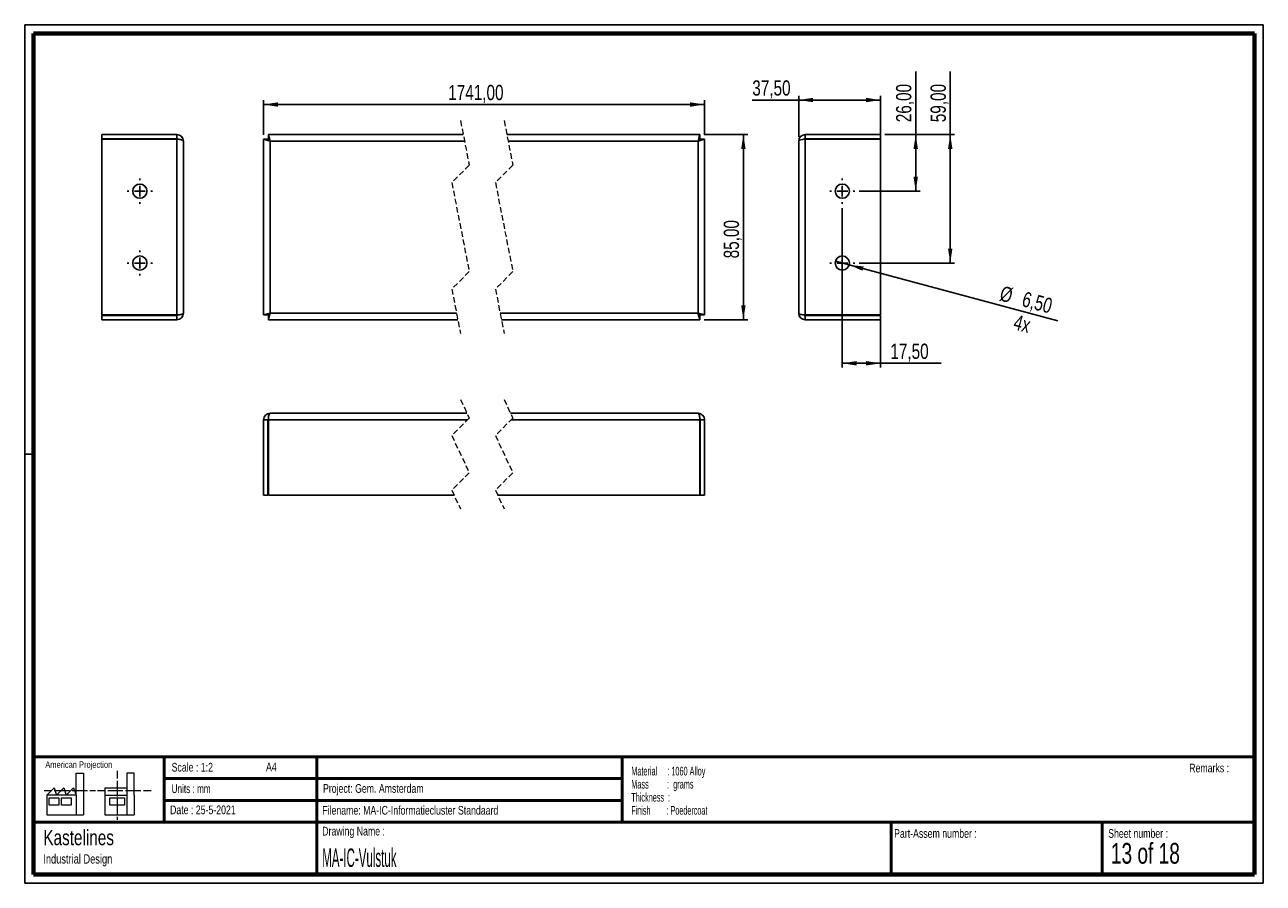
# Paper-space layout 'Vulstuk' of a CAD drawing. Header units: millimetres. Extents: x 7 to 291, y 7 to 204.
import ezdxf

# ---------------------------------------------------------------- set-up
doc = ezdxf.new("R2010")
doc.units = ezdxf.units.MM
doc.linetypes.add('HIDDEN', pattern=[1.905, 1.27, -0.635])
for name, color, linetype in [('BORDERS', 7, 'Continuous'), ('DRAWING', 7, 'Continuous'), ('TEXT_SHEET_FORMAT', 7, 'Continuous')]:
    doc.layers.add(name, color=color, linetype=linetype)
doc.styles.add('SLDTEXTSTYLE0', font='TXT', dxfattribs={"width": 0.7})
doc.styles.add('SLDTEXTSTYLE1', font='TXT', dxfattribs={"width": 0.75})
doc.styles.add('SLDTEXTSTYLE11', font='TXT', dxfattribs={"width": 0.568654})
doc.styles.add('SLDTEXTSTYLE4', font='TXT', dxfattribs={"width": 0.55})
doc.styles.add('SLDTEXTSTYLE5', font='TXT', dxfattribs={"width": 0.605})
doc.styles.add('SLDTEXTSTYLE7', font='TXT', dxfattribs={"width": 0.467045})
doc.styles.add('SLDTEXTSTYLE9', font='TXT', dxfattribs={"width": 0.6875})
doc.dimstyles.new('SLDDIMSTYLE5', dxfattribs={"dimtxt": 3.5, "dimasz": 3.302, "dimexe": 0, "dimexo": 0.0625, "dimgap": 0.875, "dimtad": 1, "dimlfac": 2, "dimrnd": 1e-09, "dimzin": 12, "dimdsep": 46, "dimtxsty": 'SLDTEXTSTYLE1', "dimsah": 1, "dimcen": 0.09, "dimadec": 0, "dimazin": 3, "dimtfac": 1, "dimtofl": 0, "dimtmove": 0, "dimatfit": 3, "dimfxl": 1, "dimfrac": 2, "dimtolj": 1, "dimtzin": 12, "dimarcsym": 0})
doc.dimstyles.new('SLDDIMSTYLE6', dxfattribs={"dimtxt": 3.5, "dimasz": 3.302, "dimexe": 0, "dimexo": 0.0625, "dimgap": 0.875, "dimtad": 1, "dimlfac": 2, "dimrnd": 1e-09, "dimzin": 12, "dimdsep": 46, "dimtxsty": 'SLDTEXTSTYLE1', "dimblk1": 'NONE', "dimsah": 1, "dimcen": 0, "dimadec": 0, "dimazin": 3, "dimtfac": 1, "dimtmove": 0, "dimatfit": 3, "dimldrblk": 'NONE', "dimfxl": 1, "dimfrac": 2, "dimtolj": 1, "dimtzin": 12, "dimarcsym": 0})

# ---------------------------------------------------------------- blocks, each defined once
blk = doc.blocks.new('SW_NOTE_0_53')
at = {"layer": 'TEXT_SHEET_FORMAT', "color": 0, "char_height": 2, "attachment_point": 1}
for s, insert, style in [('Material     : 1060 Alloy', (0, 2.58), 'SLDTEXTSTYLE5'), ('Mass         :  grams', (0, -0.42), 'SLDTEXTSTYLE4'), ('Thickness  :', (0, -3.42), 'SLDTEXTSTYLE5'), ('Finish        : Poedercoat', (0, -6.42), 'SLDTEXTSTYLE11')]:
    blk.add_mtext(s, dxfattribs=dict(at, insert=insert, style=style))
blk = doc.blocks.new('SW_NOTE_0_54')
at = {"layer": 'DRAWING', "color": 0, "attachment_point": 1, "style": 'SLDTEXTSTYLE1'}
for s, insert, char_height in [('Kastelines', (0, 4.51), 3.5), ('Industrial Design', (0, -1.09), 2.1167)]:
    blk.add_mtext(s, dxfattribs=dict(at, insert=insert, char_height=char_height))
blk = doc.blocks.new('_D_135')
at = {"layer": 'DRAWING', "color": 7}
for p, q in [((61.34, 178.51), (61.34, 186.48)), ((61.34, 185.48), (162.46, 185.48)), ((162.46, 178.51), (162.46, 186.48))]:
    blk.add_line(p, q, dxfattribs=at)
for points in [[(61.34, 185.48), (64.64, 184.97), (64.64, 185.99)], [(162.46, 185.48), (159.15, 185.99), (159.15, 184.97)]]:
    blk.add_solid(points, dxfattribs=at)
at = {"layer": 'DRAWING', "color": 7, "insert": (103.67, 189.99), "char_height": 3.5, "attachment_point": 1, "style": 'SLDTEXTSTYLE1'}
blk.add_mtext('1741,00', dxfattribs=at)
blk = doc.blocks.new('_D_136')
at = {"layer": 'DRAWING', "color": 7}
for p, q in [((162.37, 178.6), (172.36, 178.6)), ((171.36, 178.6), (171.36, 136.1)), ((162.37, 136.1), (172.36, 136.1))]:
    blk.add_line(p, q, dxfattribs=at)
for points in [[(171.36, 178.6), (170.85, 175.3), (171.87, 175.3)], [(171.36, 136.1), (171.87, 139.4), (170.85, 139.4)]]:
    blk.add_solid(points, dxfattribs=at)
at = {"layer": 'DRAWING', "color": 7, "insert": (166.85, 150.18), "char_height": 3.5, "attachment_point": 1, "rotation": 90, "style": 'SLDTEXTSTYLE1'}
blk.add_mtext('85,00', dxfattribs=at)
blk = doc.blocks.new('_D_137')
at = {"layer": 'DRAWING', "color": 7}
for p, q in [((210.88, 178.6), (210.88, 193.06)), ((203.79, 178.6), (211.88, 178.6)), ((210.88, 165.6), (210.88, 178.6)), ((197.92, 165.6), (211.88, 165.6))]:
    blk.add_line(p, q, dxfattribs=at)
for points in [[(210.88, 178.6), (210.37, 175.3), (211.39, 175.3)], [(210.88, 165.6), (211.39, 168.9), (210.37, 168.9)]]:
    blk.add_solid(points, dxfattribs=at)
at = {"layer": 'DRAWING', "color": 7, "insert": (206.37, 181.42), "char_height": 3.5, "attachment_point": 1, "rotation": 90, "style": 'SLDTEXTSTYLE1'}
blk.add_mtext('26,00', dxfattribs=at)
blk = doc.blocks.new('_D_138')
at = {"layer": 'DRAWING', "color": 7}
for p, q in [((218.79, 178.6), (218.79, 193.06)), ((203.79, 178.6), (219.79, 178.6)), ((218.79, 178.6), (218.79, 149.1)), ((197.92, 149.1), (219.79, 149.1))]:
    blk.add_line(p, q, dxfattribs=at)
for points in [[(218.79, 178.6), (218.29, 175.3), (219.3, 175.3)], [(218.79, 149.1), (219.3, 152.4), (218.29, 152.4)]]:
    blk.add_solid(points, dxfattribs=at)
at = {"layer": 'DRAWING', "color": 7, "insert": (214.28, 181.42), "char_height": 3.5, "attachment_point": 1, "rotation": 90, "style": 'SLDTEXTSTYLE1'}
blk.add_mtext('59,00', dxfattribs=at)
blk = doc.blocks.new('_D_139')
at = {"layer": 'DRAWING', "color": 7}
for p, q in [((194.04, 161.73), (194.04, 125.1)), ((202.79, 136.19), (202.79, 125.1)), ((194.04, 126.1), (202.79, 126.1)), ((202.79, 126.1), (216.7, 126.1))]:
    blk.add_line(p, q, dxfattribs=at)
for points in [[(194.04, 126.1), (197.35, 125.59), (197.35, 126.61)], [(202.79, 126.1), (199.49, 126.61), (199.49, 125.59)]]:
    blk.add_solid(points, dxfattribs=at)
at = {"layer": 'DRAWING', "color": 7, "insert": (205.06, 130.61), "char_height": 3.5, "attachment_point": 1, "style": 'SLDTEXTSTYLE1'}
blk.add_mtext('17,50', dxfattribs=at)
blk = doc.blocks.new('_D_140')
at = {"layer": 'DRAWING', "color": 7}
for q in [(192.48, 149.52), (243.47, 135.86)]:
    blk.add_line((195.61, 148.68), q, dxfattribs=at)
blk.add_solid([(195.61, 148.68), (198.67, 147.34), (198.94, 148.32)], dxfattribs=at)
at = {"layer": 'DRAWING', "color": 7, "char_height": 3.5, "attachment_point": 1, "rotation": 345, "style": 'SLDTEXTSTYLE1'}
for s, insert in [('%%c', (230.8, 143.95)), ('6,50', (235.91, 142.64)), ('4x', (233.95, 137.36))]:
    blk.add_mtext(s, dxfattribs=dict(at, insert=insert))
blk = doc.blocks.new('_None')
blk = doc.blocks.new('_D_141')
at = {"layer": 'DRAWING', "color": 7}
for p, q in [((184.04, 178.1), (184.04, 187.51)), ((202.79, 178.51), (202.79, 187.51)), ((184.04, 186.51), (173.4, 186.51)), ((202.79, 186.51), (184.04, 186.51))]:
    blk.add_line(p, q, dxfattribs=at)
for points in [[(184.04, 186.51), (187.35, 186.01), (187.35, 187.02)], [(202.79, 186.51), (199.49, 187.02), (199.49, 186.01)]]:
    blk.add_solid(points, dxfattribs=at)
at = {"layer": 'DRAWING', "color": 7, "insert": (173.4, 191.03), "char_height": 3.5, "attachment_point": 1, "style": 'SLDTEXTSTYLE1'}
blk.add_mtext('37,50', dxfattribs=at)
blk = doc.blocks.new('SW_CENTERMARKSYMBOL_16')
at = {"layer": 'DRAWING', "color": 0}
for p, q in [((0, 2.5), (0, 2.875)), ((-2.5, 0), (-2.875, 0)), ((0, 0), (-1.25, 0)), ((0, 0), (0, 1.25)), ((0, 0), (0, -1.25)), ((0, 0), (1.25, 0)), ((2.5, 0), (2.875, 0)), ((0, -2.5), (0, -2.875))]:
    blk.add_line(p, q, dxfattribs=at)
blk = doc.blocks.new('SW_CENTERMARKSYMBOL_17')
at = {"layer": 'DRAWING', "color": 0}
for p, q in [((0, 2.5), (0, 2.875)), ((-2.5, 0), (-2.875, 0)), ((0, 0), (-1.25, 0)), ((0, 0), (0, 1.25)), ((0, 0), (0, -1.25)), ((0, 0), (1.25, 0)), ((2.5, 0), (2.875, 0)), ((0, -2.5), (0, -2.875))]:
    blk.add_line(p, q, dxfattribs=at)
blk = doc.blocks.new('SW_CENTERMARKSYMBOL_18')
at = {"layer": 'DRAWING', "color": 0}
for p, q in [((0, 2.5), (0, 2.875)), ((-2.5, 0), (-2.875, 0)), ((0, 0), (-1.25, 0)), ((0, 0), (0, 1.25)), ((0, 0), (0, -1.25)), ((0, 0), (1.25, 0)), ((2.5, 0), (2.875, 0)), ((0, -2.5), (0, -2.875))]:
    blk.add_line(p, q, dxfattribs=at)
blk = doc.blocks.new('SW_CENTERMARKSYMBOL_19')
at = {"layer": 'DRAWING', "color": 0}
for p, q in [((0, 2.5), (0, 2.875)), ((-2.5, 0), (-2.875, 0)), ((0, 0), (-1.25, 0)), ((0, 0), (0, 1.25)), ((0, 0), (0, -1.25)), ((0, 0), (1.25, 0)), ((2.5, 0), (2.875, 0)), ((0, -2.5), (0, -2.875))]:
    blk.add_line(p, q, dxfattribs=at)

psp = doc.layouts.new('Vulstuk')

# ---------------------------------------------------------------- linework, layer by layer
at = {"color": 7, "linetype": 'HIDDEN', "lineweight": 18}
for p, q in [((106.494, 181.7769), (108.494, 171.5644)), ((116.494, 181.7769), (118.494, 171.5644)), ((108.494, 171.5644), (104.494, 167.5644)), ((118.494, 171.5644), (114.494, 167.5644)), ((104.494, 167.5644), (108.494, 147.1394)), ((114.494, 167.5644), (118.494, 147.1394)), ((108.494, 147.1394), (104.494, 143.1394)), ((118.494, 147.1394), (114.494, 143.1394)), ((104.494, 143.1394), (106.494, 132.9269)), ((114.494, 143.1394), (116.494, 132.9269)), ((106.494, 117.7972), (108.494, 113.5222)), ((116.494, 117.7972), (118.494, 113.5222)), ((108.494, 113.5222), (104.494, 109.5222)), ((118.494, 113.5222), (114.494, 109.5222)), ((104.494, 109.5222), (108.494, 100.9722)), ((114.494, 109.5222), (118.494, 100.9722)), ((108.494, 100.9722), (104.494, 96.9722)), ((118.494, 100.9722), (114.494, 96.9722)), ((104.494, 96.9722), (106.494, 92.6972)), ((114.494, 96.9722), (116.494, 92.6972))]:
    psp.add_line(p, q, dxfattribs=at)
at = {"color": 7, "linetype": 'Continuous', "lineweight": 25}
for p, q in [((24.2106, 178.6019), (24.2106, 177.6019)), ((41.4606, 178.6019), (24.2106, 178.6019)), ((41.4606, 177.6019), (24.2106, 177.6019)), ((24.2106, 177.5135), (41.4606, 177.5135)), ((24.2106, 177.5135), (24.2106, 137.1902)), ((41.4606, 178.6019), (41.4606, 177.6019)), ((41.4606, 177.5135), (41.4606, 137.1902)), ((42.9606, 177.1019), (42.9606, 137.6019)), ((61.3404, 177.5135), (62.3404, 177.5135)), ((61.3404, 177.5135), (61.3404, 137.1902)), ((62.4288, 178.6019), (62.4288, 177.6019)), ((107.1158, 178.6019), (62.4288, 178.6019)), ((62.8404, 177.1019), (62.8404, 137.6019)), ((107.4095, 177.1019), (62.8404, 177.1019)), ((161.368, 178.6019), (117.1158, 178.6019)), ((160.9564, 177.1019), (117.4095, 177.1019)), ((160.9564, 137.6019), (160.9564, 177.1019)), ((161.368, 178.6019), (161.368, 177.6019)), ((162.4564, 177.5135), (161.4564, 177.5135)), ((162.4564, 137.1902), (162.4564, 177.5135)), ((184.0447, 137.6019), (184.0447, 177.1019)), ((185.5447, 178.6019), (185.5447, 177.6019)), ((202.7947, 178.6019), (185.5447, 178.6019)), ((202.7947, 177.6019), (185.5447, 177.6019)), ((185.5447, 137.1902), (185.5447, 177.5135)), ((185.5447, 177.5135), (202.7947, 177.5135)), ((202.7947, 178.6019), (202.7947, 177.6019)), ((202.7947, 137.1902), (202.7947, 177.5135)), ((41.4606, 137.1902), (24.2106, 137.1902)), ((24.2106, 137.1019), (41.4606, 137.1019)), ((24.2106, 136.1019), (24.2106, 137.1019)), ((41.4606, 136.1019), (41.4606, 137.1019)), ((61.3404, 137.1902), (62.3404, 137.1902)), ((62.4288, 136.1019), (62.4288, 137.1019)), ((62.8404, 137.6019), (105.5785, 137.6019)), ((115.5784, 137.6019), (160.9564, 137.6019)), ((161.368, 136.1019), (161.368, 137.1019)), ((162.4564, 137.1902), (161.4564, 137.1902)), ((202.7947, 137.1902), (185.5447, 137.1902)), ((185.5447, 136.1019), (185.5447, 137.1019)), ((185.5447, 137.1019), (202.7947, 137.1019)), ((202.7947, 136.1019), (202.7947, 137.1019)), ((24.2106, 136.1019), (41.4606, 136.1019)), ((62.4288, 136.1019), (105.8722, 136.1019)), ((115.8722, 136.1019), (161.368, 136.1019)), ((185.5447, 136.1019), (202.7947, 136.1019)), ((62.8404, 114.6222), (107.9794, 114.6222)), ((117.9794, 114.6222), (160.9564, 114.6222)), ((61.3404, 113.1222), (62.3404, 113.1222)), ((61.3404, 113.1222), (61.3404, 95.8722)), ((62.3404, 113.1222), (62.3404, 95.8722)), ((62.4288, 95.8722), (62.4288, 113.1222)), ((62.4288, 113.1222), (108.094, 113.1222)), ((118.094, 113.1222), (161.368, 113.1222)), ((161.368, 113.1222), (161.368, 95.8722)), ((161.4564, 95.8722), (161.4564, 113.1222)), ((162.4564, 113.1222), (161.4564, 113.1222)), ((162.4564, 95.8722), (162.4564, 113.1222)), ((61.3404, 95.8722), (62.3404, 95.8722)), ((62.4288, 95.8722), (105.0086, 95.8722)), ((115.0086, 95.8722), (161.368, 95.8722)), ((162.4564, 95.8722), (161.4564, 95.8722))]:
    psp.add_line(p, q, dxfattribs=at)
at = {"color": 7, "linetype": 'Continuous', "lineweight": 25, "flags": 128}
for points in [[(61.3404, 177.5135), (61.3632, 177.5072), (61.4309, 177.4887), (61.5414, 177.4583), (61.6914, 177.4172), (61.8763, 177.3664), (62.0904, 177.3077), (62.3274, 177.2426), (62.58, 177.1733), (62.8404, 177.1019)], [(62.3404, 177.5135), (62.35, 177.5056), (62.3785, 177.4821), (62.4247, 177.4441), (62.4869, 177.3929), (62.5626, 177.3305), (62.6491, 177.2594), (62.7429, 177.1822), (62.8404, 177.1019)], [(62.8404, 177.1019), (62.7601, 177.3945), (62.6829, 177.6759), (62.6118, 177.9352), (62.5494, 178.1625), (62.4982, 178.3491), (62.4602, 178.4877), (62.4367, 178.573), (62.4288, 178.6019)], [(62.8404, 177.1019), (62.7601, 177.1994), (62.6829, 177.2932), (62.6118, 177.3796), (62.5494, 177.4554), (62.4982, 177.5176), (62.4602, 177.5638), (62.4367, 177.5923), (62.4288, 177.6019)], [(161.368, 178.6019), (161.3601, 178.573), (161.3367, 178.4877), (161.2986, 178.3491), (161.2474, 178.1625), (161.1851, 177.9352), (161.1139, 177.6759), (161.0367, 177.3945), (160.9564, 177.1019)], [(161.368, 177.6019), (161.3601, 177.5923), (161.3367, 177.5638), (161.2986, 177.5176), (161.2474, 177.4554), (161.1851, 177.3796), (161.1139, 177.2932), (161.0367, 177.1994), (160.9564, 177.1019)], [(160.9564, 177.1019), (161.2169, 177.1733), (161.4694, 177.2426), (161.7064, 177.3077), (161.9206, 177.3664), (162.1054, 177.4172), (162.2554, 177.4583), (162.3659, 177.4887), (162.4336, 177.5072), (162.4564, 177.5135)], [(160.9564, 177.1019), (161.0432, 177.1733), (161.1274, 177.2426), (161.2064, 177.3077), (161.2778, 177.3664), (161.3394, 177.4172), (161.3894, 177.4583), (161.4262, 177.4887), (161.4488, 177.5072), (161.4564, 177.5135)], [(62.8404, 137.6019), (62.5478, 137.5216), (62.2664, 137.4443), (62.0071, 137.3732), (61.7798, 137.3108), (61.5932, 137.2596), (61.4546, 137.2216), (61.3693, 137.1982), (61.3404, 137.1902)], [(62.8404, 137.6019), (62.7429, 137.5216), (62.6491, 137.4443), (62.5626, 137.3732), (62.4869, 137.3108), (62.4247, 137.2596), (62.3785, 137.2216), (62.35, 137.1982), (62.3404, 137.1902)], [(62.4288, 137.1019), (62.4367, 137.1115), (62.4602, 137.1399), (62.4982, 137.1861), (62.5494, 137.2483), (62.6118, 137.3241), (62.6829, 137.4105), (62.7601, 137.5043), (62.8404, 137.6019)], [(62.4288, 136.1019), (62.4367, 136.1307), (62.4602, 136.216), (62.4982, 136.3547), (62.5494, 136.5412), (62.6118, 136.7685), (62.6829, 137.0278), (62.7601, 137.3092), (62.8404, 137.6019)], [(161.4564, 137.1902), (161.4468, 137.1982), (161.4183, 137.2216), (161.3721, 137.2596), (161.3099, 137.3108), (161.2342, 137.3732), (161.1477, 137.4443), (161.0539, 137.5216), (160.9564, 137.6019)], [(162.4564, 137.1902), (162.4336, 137.1965), (162.3659, 137.2151), (162.2554, 137.2454), (162.1054, 137.2865), (161.9206, 137.3373), (161.7064, 137.3961), (161.4694, 137.4611), (161.2169, 137.5304), (160.9564, 137.6019)], [(160.9564, 137.6019), (161.0367, 137.5043), (161.1139, 137.4105), (161.1851, 137.3241), (161.2474, 137.2483), (161.2986, 137.1861), (161.3367, 137.1399), (161.3601, 137.1115), (161.368, 137.1019)], [(160.9564, 137.6019), (161.0279, 137.3414), (161.0972, 137.0888), (161.1622, 136.8519), (161.221, 136.6377), (161.2717, 136.4528), (161.3129, 136.3028), (161.3432, 136.1923), (161.3617, 136.1247), (161.368, 136.1019)], [(62.4288, 113.1222), (62.4367, 113.4148), (62.4602, 113.6962), (62.4982, 113.9556), (62.5494, 114.1829), (62.6118, 114.3694), (62.6829, 114.508), (62.7601, 114.5934), (62.8404, 114.6222)], [(160.9564, 114.6222), (161.0279, 114.5994), (161.0972, 114.5317), (161.1622, 114.4212), (161.221, 114.2713), (161.2717, 114.0864), (161.3129, 113.8722), (161.3432, 113.6352), (161.3617, 113.3827), (161.368, 113.1222)]]:
    psp.add_lwpolyline(points, dxfattribs=at)
at = {"color": 7, "linetype": 'Continuous', "lineweight": 25}
for centre in [(32.9606, 165.6019), (194.0447, 165.6019), (32.9606, 149.1019), (194.0447, 149.1019)]:
    psp.add_circle(centre, 1.625, dxfattribs=at)
for centre, radius, start, end in [((41.4606, 177.1019), 1.5, 0, 90), ((41.4606, 177.1019), 0.5, 53.815994, 90), ((185.5447, 177.1019), 1.5, 90, 180), ((185.5447, 177.1019), 0.5, 90, 126.184006), ((41.4606, 137.6019), 1.5, 270, 0), ((41.4606, 137.6019), 0.5, 270, 306.184006), ((185.5447, 137.6019), 1.5, 180, 270), ((185.5447, 137.6019), 0.5, 233.815994, 270), ((62.8405, 113.1222), 1.5, 90.000799, 179.998809), ((160.9564, 113.1222), 1.5, 0.001711, 89.998681), ((62.84, 113.1223), 0.4995, 143.798147, 180.016828), ((160.9568, 113.1223), 0.4995, 359.983172, 36.201853)]:
    psp.add_arc(centre, radius, start, end, dxfattribs=at)
for centre, start_param, end_param in [((41.4606, 177.1019), 0, 1.57079633), ((185.5447, 177.1019), 1.57079633, 3.14159265), ((41.4606, 137.6019), 4.71238898, 6.28318531), ((185.5447, 137.6019), 3.14159265, 4.71238898)]:
    psp.add_ellipse(centre, major_axis=(1.5, 0), ratio=0.27440777, start_param=start_param, end_param=end_param, dxfattribs=at)
at = {"layer": 'BORDERS', "lineweight": 70}
for p, q in [((8.5696, 8.7839), (8.5696, 201.7839)), ((8.5696, 201.7839), (288.5696, 201.7839)), ((288.5696, 201.7839), (288.5696, 8.7839)), ((288.5696, 8.7839), (8.5696, 8.7839))]:
    psp.add_line(p, q, dxfattribs=at)
at = {"layer": 'BORDERS', "lineweight": 50}
for p, q in [((8.5696, 35.7839), (288.5696, 35.7839)), ((38.5696, 35.7839), (38.5696, 20.7839)), ((73.5696, 35.7839), (73.5696, 8.7839)), ((143.5696, 35.7839), (143.5696, 20.7839)), ((38.5696, 30.7839), (143.5696, 30.7839)), ((38.5696, 25.7839), (143.5696, 25.7839)), ((8.5696, 20.7839), (288.5696, 20.7839)), ((205.2225, 8.7839), (205.2225, 20.7839)), ((253.6509, 8.7839), (253.6509, 20.7839))]:
    psp.add_line(p, q, dxfattribs=at)
at = {"layer": 'TEXT_SHEET_FORMAT'}
for p, q in [((6.5696, 203.7839), (290.5696, 203.7839)), ((6.5696, 203.7839), (6.5696, 6.7839)), ((290.5696, 203.7839), (290.5696, 6.7839)), ((6.5696, 105.2839), (8.6215, 105.2839)), ((6.5696, 6.7839), (290.5696, 6.7839))]:
    psp.add_line(p, q, dxfattribs=at)
at = {"layer": 'TEXT_SHEET_FORMAT', "color": 7, "linetype": 'Continuous', "lineweight": 18}
for p, q in [((18.3208, 26.9711), (18.3208, 32.0361)), ((18.3208, 32.0361), (20.0027, 32.0361)), ((20.0027, 32.0361), (20.0027, 22.4704)), ((27.7328, 32.596), (27.7328, 30.8389)), ((31.6542, 32.0317), (29.9723, 32.0317)), ((29.9723, 32.0317), (29.9723, 22.466)), ((31.6542, 26.9668), (31.6542, 32.0317)), ((11.5933, 26.9711), (13.2752, 28.6594)), ((13.2752, 28.6594), (13.8375, 26.9711)), ((13.8375, 26.9711), (15.5194, 28.6594)), ((15.5194, 28.6594), (16.0814, 26.9711)), ((16.0814, 26.9711), (17.7632, 28.6594)), ((17.7632, 28.6594), (18.3208, 26.9711)), ((24.9266, 28.655), (24.9266, 26.9668)), ((24.9266, 28.655), (29.9723, 28.655)), ((27.7328, 30.2516), (27.7328, 28.4899)), ((27.7328, 28.4899), (27.7328, 26.7282)), ((10.9809, 28.0997), (12.736, 28.0997)), ((18.3208, 26.9711), (11.5933, 26.9711)), ((11.5933, 26.9711), (11.5933, 22.4704)), ((12.1556, 26.4115), (14.3995, 26.4115)), ((12.1556, 24.7231), (12.1556, 26.4115)), ((13.321, 28.0997), (15.076, 28.0997)), ((14.3995, 26.4115), (14.3995, 24.7231)), ((14.957, 26.4115), (17.2012, 26.4115)), ((14.957, 24.7231), (14.957, 26.4115)), ((15.076, 28.0997), (16.8309, 28.0997)), ((17.2012, 26.4115), (17.2012, 24.7231)), ((17.4159, 28.0997), (19.1711, 28.0997)), ((18.3208, 26.9711), (18.3208, 22.4704)), ((19.1711, 28.0997), (20.926, 28.0997)), ((21.511, 28.0997), (22.8089, 28.0997)), ((23.2447, 28.0953), (24.9952, 28.0953)), ((24.9266, 26.9668), (29.9723, 26.9668)), ((24.9266, 26.9668), (24.9266, 22.466)), ((25.5802, 28.0953), (27.3352, 28.0953)), ((26.0509, 26.4071), (29.4147, 26.4071)), ((26.0509, 24.7187), (26.0509, 26.4071)), ((27.3352, 28.0953), (29.0902, 28.0953)), ((27.7328, 26.1409), (27.7328, 24.3793)), ((29.4147, 26.4071), (29.4147, 24.7187)), ((29.6752, 28.0953), (31.4303, 28.0953)), ((31.4303, 28.0953), (33.1853, 28.0953)), ((31.6542, 26.9668), (31.6542, 22.466)), ((33.7703, 28.0953), (35.5252, 28.0953)), ((14.3995, 24.7231), (12.1556, 24.7231)), ((17.2012, 24.7231), (14.957, 24.7231)), ((29.4147, 24.7187), (26.0509, 24.7187)), ((27.7328, 24.3793), (27.7328, 22.6175)), ((11.5933, 22.4704), (18.3208, 22.4704)), ((18.3208, 22.4704), (20.0027, 22.4704)), ((24.9266, 22.466), (31.6542, 22.466)), ((27.7328, 22.0302), (27.7328, 21.342))]:
    psp.add_line(p, q, dxfattribs=at)

# ---------------------------------------------------------------- block references
at = {"layer": 'DRAWING', "color": 7}
for name, p in [('SW_CENTERMARKSYMBOL_18', (32.9606, 165.6019)), ('SW_CENTERMARKSYMBOL_16', (194.0447, 165.6019)), ('SW_CENTERMARKSYMBOL_19', (32.9606, 149.1019)), ('SW_CENTERMARKSYMBOL_17', (194.0447, 149.1019))]:
    psp.add_blockref(name, p, dxfattribs=at)
at = {"layer": 'DRAWING'}
psp.add_blockref('SW_NOTE_0_54', (10.8265, 14.511), dxfattribs=at)
at = {"layer": 'TEXT_SHEET_FORMAT', "color": 218}
psp.add_blockref('SW_NOTE_0_53', (145.6526, 30.9309), dxfattribs=at)

# ---------------------------------------------------------------- texts
at = {"layer": 'TEXT_SHEET_FORMAT', "attachment_point": 1}
for s, insert, char_height, style in [('American Projection', (11.2772, 34.7557), 1.5, 'SLDTEXTSTYLE1'), ('Scale : 1:2', (40.2454, 34.4082), 2, 'SLDTEXTSTYLE1'), ('A4', (61.8906, 34.4862), 2, 'SLDTEXTSTYLE1'), ('Remarks :', (273.5956, 34.2358), 2, 'SLDTEXTSTYLE1'), ('Units : mm', (40.2393, 29.4761), 2, 'SLDTEXTSTYLE0'), ('Project: Gem. Amsterdam', (74.9564, 29.538), 2, 'SLDTEXTSTYLE1'), ('Date : 25-5-2021', (39.8865, 24.6218), 2, 'SLDTEXTSTYLE1'), ('Filename: MA-IC-Informatiecluster Standaard', (74.7977, 24.5313), 2, 'SLDTEXTSTYLE1'), ('Drawing Name :', (74.7803, 19.7365), 2, 'SLDTEXTSTYLE1'), ('Part-Assem number :', (205.9266, 19.2104), 2, 'SLDTEXTSTYLE1'), ('Sheet number :', (255.0112, 19.2104), 2, 'SLDTEXTSTYLE1'), ('13 of 18', (255.6343, 16.0396), 4.7625, 'SLDTEXTSTYLE9')]:
    psp.add_mtext(s, dxfattribs=dict(at, insert=insert, char_height=char_height, style=style))
at = {"layer": 'TEXT_SHEET_FORMAT', "color": 218, "insert": (74.7803, 14.7617), "char_height": 4.233333, "attachment_point": 1, "style": 'SLDTEXTSTYLE7'}
psp.add_mtext('MA-IC-Vulstuk', dxfattribs=at)

# ---------------------------------------------------------------- dimensions: what is measured, and where the dimension line sits
at = {"layer": 'DRAWING', "color": 7}
for base, p1, p2, picture, middle in [((210.8815, 178.6019), (196.9197, 165.6019), (202.7947, 178.6019), '_D_137', (210.8815, 187.2397)), ((218.7947, 149.1019), (202.7947, 178.6019), (196.9197, 149.1019), '_D_138', (218.7947, 187.2397)), ((171.3597, 136.1019), (161.368, 178.6019), (161.368, 136.1019), '_D_136', (171.3597, 155.996))]:
    dim = psp.add_linear_dim(base=base, p1=p1, p2=p2, angle=90, dimstyle='SLDDIMSTYLE5', dxfattribs=at)
    dim.commit()
    dim.dimension.update_dxf_attribs({"geometry": picture, "text_midpoint": middle, "dimtype": 160})
for base, p1, p2, picture, middle in [((184.0447, 186.5136), (202.7947, 177.5135), (184.0447, 177.1019), '_D_141', (179.215, 186.5136)), ((202.7947, 126.1019), (194.0447, 162.7269), (202.7947, 137.1902), '_D_139', (210.8815, 126.1019))]:
    dim = psp.add_linear_dim(base=base, p1=p1, p2=p2, dimstyle='SLDDIMSTYLE5', dxfattribs=at)
    dim.commit()
    dim.dimension.update_dxf_attribs({"geometry": picture, "text_midpoint": middle, "dimtype": 160})
dim = psp.add_linear_dim(base=(162.4564, 185.4823), p1=(61.3404, 177.5135), p2=(162.4564, 177.5135), text='1741,00', dimstyle='SLDDIMSTYLE5', dxfattribs=at)
dim.commit()
dim.dimension.update_dxf_attribs({"geometry": '_D_135', "text_midpoint": (112.0742, 185.4823), "dimtype": 160})
dim = psp.add_diameter_dim_2p(p1=(192.4751, 149.5224), p2=(195.6144, 148.6813), dimstyle='SLDDIMSTYLE6', dxfattribs=at)
dim.commit()
dim.dimension.update_dxf_attribs({"geometry": '_D_140', "text_midpoint": (236.5458, 137.7138), "dimtype": 163})

doc.saveas('drawing.dxf')
